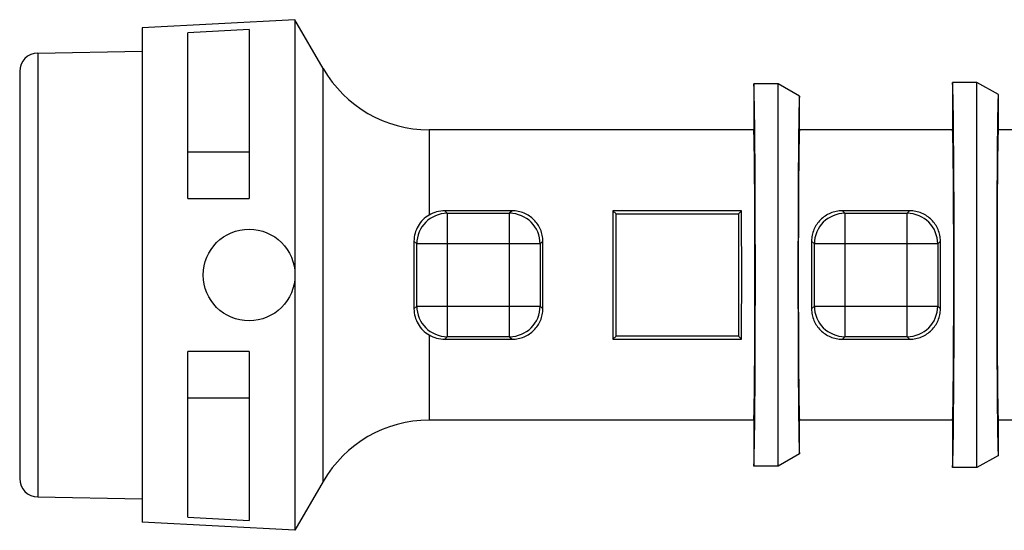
# Model space of a CAD drawing. Header units: millimetres. Extents: x 9.9 to 79.1, y 53.5 to 70.2.
# Tile 1 of 2: x 9.9 to 42.1, y 53.5 to 70.2. Entities that reach past the tile are written whole.
import ezdxf

# ---------------------------------------------------------------- set-up
doc = ezdxf.new("R2010")
doc.units = ezdxf.units.MM
doc.header["$LTSCALE"] = 8.064195
doc.layers.get('0').update_dxf_attribs({"linetype": 'CONTINUOUS'})

msp = doc.modelspace()

# ---------------------------------------------------------------- linework, layer by layer
at = {"color": 7, "linetype": 'Continuous'}
for p, q in [((18.894, 70.206), (13.894, 69.944)), ((18.894, 70.206), (18.894, 53.506)), ((19.817, 68.606), (18.894, 70.206)), ((13.894, 69.944), (13.894, 53.768)), ((17.394, 69.882), (15.394, 69.774)), ((17.394, 69.882), (17.394, 64.356)), ((15.394, 64.356), (15.394, 69.774)), ((10.483, 69.116), (13.894, 69.176)), ((10.483, 69.116), (10.483, 54.596)), ((19.817, 55.106), (19.817, 68.605)), ((9.894, 68.516), (9.894, 55.196)), ((33.894, 68.106), (33.894, 66.606)), ((34.694, 68.106), (33.894, 68.106)), ((34.694, 55.606), (34.694, 68.106)), ((35.394, 67.706), (34.694, 68.106)), ((40.394, 68.156), (40.394, 66.606)), ((41.194, 68.156), (40.394, 68.156)), ((41.194, 55.556), (41.194, 68.156)), ((41.894, 67.756), (41.194, 68.156)), ((35.394, 66.606), (35.394, 67.706)), ((41.894, 66.606), (41.894, 67.756)), ((23.282, 66.606), (23.282, 63.818)), ((33.894, 66.606), (23.282, 66.606)), ((40.394, 66.606), (35.394, 66.606)), ((48.231, 66.606), (41.894, 66.606)), ((15.394, 65.887), (17.394, 65.887)), ((15.394, 64.356), (17.394, 64.356)), ((23.876, 63.873), (23.793, 63.957)), ((25.994, 63.957), (23.793, 63.957)), ((23.876, 63.873), (23.876, 59.839)), ((23.876, 63.873), (25.911, 63.873)), ((25.994, 63.957), (25.911, 63.873)), ((25.911, 59.839), (25.911, 63.873)), ((29.394, 63.856), (29.293, 63.957)), ((33.494, 63.957), (29.293, 63.957)), ((29.394, 59.856), (29.394, 63.856)), ((29.394, 63.856), (33.394, 63.856)), ((33.394, 63.856), (33.494, 63.957)), ((33.394, 63.856), (33.394, 59.856)), ((36.876, 63.873), (36.793, 63.957)), ((38.994, 63.957), (36.793, 63.957)), ((36.876, 63.873), (36.876, 59.839)), ((36.876, 63.873), (38.911, 63.873)), ((38.994, 63.957), (38.911, 63.873)), ((38.911, 59.839), (38.911, 63.873)), ((22.786, 62.964), (22.877, 62.873)), ((22.877, 60.839), (22.877, 62.873)), ((26.911, 62.873), (22.877, 62.873)), ((26.911, 62.873), (27.001, 62.963)), ((26.911, 62.873), (26.911, 60.839)), ((35.787, 62.963), (35.877, 62.873)), ((35.877, 60.839), (35.877, 62.873)), ((39.911, 62.873), (35.877, 62.873)), ((39.911, 62.873), (40.001, 62.963)), ((39.911, 62.873), (39.911, 60.839)), ((22.877, 60.839), (22.786, 60.749)), ((22.877, 60.839), (26.911, 60.839)), ((27.001, 60.749), (26.911, 60.839)), ((35.877, 60.839), (35.787, 60.749)), ((35.877, 60.839), (39.911, 60.839)), ((40.001, 60.749), (39.911, 60.839)), ((23.282, 59.894), (23.282, 57.106)), ((23.793, 59.755), (23.876, 59.839)), ((23.793, 59.755), (25.994, 59.755)), ((25.911, 59.839), (23.876, 59.839)), ((25.911, 59.839), (25.994, 59.755)), ((29.394, 59.856), (29.293, 59.755)), ((29.293, 59.755), (33.494, 59.755)), ((33.394, 59.856), (29.394, 59.856)), ((33.394, 59.856), (33.494, 59.755)), ((36.793, 59.755), (36.876, 59.839)), ((36.793, 59.755), (38.994, 59.755)), ((38.911, 59.839), (36.876, 59.839)), ((38.911, 59.839), (38.994, 59.755)), ((15.394, 53.938), (15.394, 59.356)), ((17.394, 59.356), (15.394, 59.356)), ((17.394, 59.356), (17.394, 53.83)), ((17.394, 57.825), (15.394, 57.825)), ((33.894, 57.106), (23.282, 57.106)), ((33.894, 57.106), (33.894, 55.606)), ((35.394, 56.006), (35.394, 57.106)), ((40.394, 57.106), (35.394, 57.106)), ((40.394, 57.106), (40.394, 55.556)), ((48.231, 57.106), (41.894, 57.106)), ((41.894, 55.956), (41.894, 57.106)), ((35.394, 56.006), (34.694, 55.606)), ((41.894, 55.956), (41.194, 55.556)), ((34.694, 55.606), (33.894, 55.606)), ((41.194, 55.556), (40.394, 55.556)), ((19.817, 55.106), (18.894, 53.506)), ((10.483, 54.596), (13.894, 54.536)), ((18.894, 53.506), (13.894, 53.768)), ((15.394, 53.938), (17.394, 53.83))]:
    msp.add_line(p, q, dxfattribs=at)
msp.add_circle((17.394, 61.856), 1.5, dxfattribs=at)
for centre, radius, start, end in [((10.494, 68.516), 0.6, 91, 180), ((23.282, 70.606), 4, 210, 270), ((23.877, 62.873), 1, 90.0212, 179.9788), ((23.793, 62.945), 1.012, 90.0111, 120.3677), ((25.911, 62.873), 1, 0.0212, 89.9788), ((36.877, 62.873), 1, 90.0212, 179.9788), ((38.911, 62.873), 1, 0.0212, 89.9788), ((291.463, 61.856), 268.679, 179.76382, 180.23618), ((23.877, 60.839), 1, 180.0212, 269.9788), ((25.911, 60.839), 1, 270.0212, 359.9788), ((36.877, 60.839), 1, 180.0212, 269.9788), ((38.911, 60.839), 1, 270.0212, 359.9788), ((23.793, 60.768), 1.012, 239.6324, 269.9889), ((23.282, 53.106), 4, 90, 150), ((10.494, 55.196), 0.6, 180, 269)]:
    msp.add_arc(centre, radius, start, end, dxfattribs=at)
for centre, major_axis, ratio, start_param, end_param in [((33.894, 61.856), (0, 6.25), 0.008727, -3.141593, 0), ((40.394, 61.856), (0, 6.3), 0.008727, 3.141593, 6.283185), ((29.368, 61.856), (0, 4.75), 0.017455, 1.112724, 2.028869), ((33.42, 61.856), (0, 4.75), 0.017455, -2.028869, -1.112724), ((26.92, 61.856), (0, 4.75), 0.017455, -1.806004, -1.335589), ((35.868, 61.856), (0, 4.75), 0.017455, 1.335589, 1.806004), ((39.92, 61.856), (0, 4.75), 0.017455, -1.806004, -1.335589)]:
    msp.add_ellipse(centre, major_axis=major_axis, ratio=ratio, start_param=start_param, end_param=end_param, dxfattribs=at)
for points, knots in [([(35.394, 67.706), (35.393, 67.706), (35.393, 67.706), (35.392, 67.704), (35.391, 67.702), (35.391, 67.698), (35.389, 67.687), (35.388, 67.67), (35.386, 67.642), (35.384, 67.606), (35.382, 67.562), (35.38, 67.51), (35.378, 67.451), (35.377, 67.383), (35.374, 67.277), (35.371, 67.126), (35.368, 66.923), (35.366, 66.777), (35.365, 66.7)], [0, 0, 0, 0, 0.001064, 0.002178, 0.00377, 0.008436, 0.01511, 0.034518, 0.06201, 0.097571, 0.141175, 0.192756, 0.252227, 0.319501, 0.394491, 0.567235, 0.769453, 1, 1, 1, 1]), ([(41.894, 67.756), (41.893, 67.756), (41.893, 67.755), (41.892, 67.754), (41.891, 67.752), (41.891, 67.747), (41.89, 67.74), (41.889, 67.731), (41.887, 67.715), (41.886, 67.689), (41.884, 67.651), (41.882, 67.605), (41.88, 67.55), (41.878, 67.487), (41.876, 67.416), (41.874, 67.305), (41.871, 67.146), (41.867, 66.933), (41.865, 66.78), (41.864, 66.699)], [0, 0, 0, 0, 0.001053, 0.002169, 0.003764, 0.008442, 0.015131, 0.023841, 0.034575, 0.06211, 0.097721, 0.141377, 0.193008, 0.252523, 0.319835, 0.394853, 0.567601, 0.769708, 1, 1, 1, 1]), ([(35.365, 66.7), (35.361, 66.388), (35.354, 65.687), (35.345, 64.073), (35.342, 62.77), (35.342, 61.856)], [0, 0, 0, 0, 0.193126, 0.434005, 1, 1, 1, 1]), ([(41.864, 66.699), (41.86, 66.385), (41.854, 65.681), (41.844, 64.067), (41.842, 62.767), (41.842, 61.856)], [0, 0, 0, 0, 0.194729, 0.435892, 1, 1, 1, 1]), ([(33.894, 57.106), (33.894, 57.106), (33.895, 57.109), (33.896, 57.112), (33.897, 57.12), (33.898, 57.13), (33.899, 57.143), (33.9, 57.165), (33.902, 57.201), (33.904, 57.252), (33.906, 57.314), (33.908, 57.387), (33.91, 57.471), (33.912, 57.566), (33.914, 57.712), (33.917, 57.919), (33.92, 58.196), (33.923, 58.508), (33.926, 58.852), (33.928, 59.226), (33.93, 59.624), (33.933, 60.195), (33.935, 60.941), (33.935, 61.856), (33.935, 62.771), (33.933, 63.517), (33.93, 64.088), (33.928, 64.487), (33.926, 64.86), (33.923, 65.204), (33.92, 65.516), (33.917, 65.793), (33.914, 66), (33.912, 66.147), (33.91, 66.241), (33.908, 66.325), (33.906, 66.398), (33.904, 66.46), (33.902, 66.511), (33.9, 66.547), (33.899, 66.569), (33.898, 66.582), (33.897, 66.592), (33.896, 66.6), (33.895, 66.603), (33.894, 66.606), (33.894, 66.606)], [0, 0, 0, 0, 0.000185, 0.00065, 0.00141, 0.002468, 0.003824, 0.005477, 0.009675, 0.015055, 0.021603, 0.029302, 0.038133, 0.048077, 0.059112, 0.084335, 0.11356, 0.146506, 0.182857, 0.222263, 0.264342, 0.308692, 0.402472, 0.499999, 0.597525, 0.691304, 0.735654, 0.777732, 0.817139, 0.853489, 0.886436, 0.915662, 0.940885, 0.951921, 0.961866, 0.970697, 0.978396, 0.984945, 0.990325, 0.994522, 0.996176, 0.997532, 0.99859, 0.99935, 0.999815, 1, 1, 1, 1]), ([(35.394, 66.606), (35.393, 66.606), (35.392, 66.603), (35.391, 66.6), (35.39, 66.592), (35.39, 66.582), (35.389, 66.569), (35.387, 66.547), (35.385, 66.511), (35.383, 66.46), (35.381, 66.398), (35.38, 66.325), (35.378, 66.241), (35.376, 66.147), (35.373, 66), (35.37, 65.793), (35.367, 65.516), (35.364, 65.204), (35.361, 64.86), (35.359, 64.487), (35.357, 64.088), (35.355, 63.517), (35.353, 62.771), (35.352, 61.856), (35.353, 60.941), (35.355, 60.195), (35.357, 59.624), (35.359, 59.226), (35.361, 58.852), (35.364, 58.508), (35.367, 58.196), (35.37, 57.919), (35.373, 57.712), (35.376, 57.566), (35.378, 57.471), (35.38, 57.387), (35.381, 57.314), (35.383, 57.252), (35.385, 57.201), (35.387, 57.165), (35.389, 57.143), (35.39, 57.13), (35.39, 57.12), (35.391, 57.112), (35.392, 57.109), (35.393, 57.106), (35.394, 57.106)], [0, 0, 0, 0, 0.000185, 0.00065, 0.00141, 0.002468, 0.003824, 0.005477, 0.009675, 0.015055, 0.021603, 0.029302, 0.038133, 0.048077, 0.059112, 0.084335, 0.11356, 0.146506, 0.182857, 0.222263, 0.264342, 0.308692, 0.402472, 0.499999, 0.597525, 0.691304, 0.735654, 0.777732, 0.817139, 0.853489, 0.886436, 0.915662, 0.940885, 0.951921, 0.961866, 0.970697, 0.978396, 0.984945, 0.990325, 0.994522, 0.996176, 0.997532, 0.99859, 0.99935, 0.999815, 1, 1, 1, 1]), ([(40.394, 57.106), (40.394, 57.106), (40.395, 57.109), (40.396, 57.112), (40.397, 57.12), (40.398, 57.13), (40.399, 57.143), (40.4, 57.165), (40.402, 57.201), (40.404, 57.252), (40.406, 57.314), (40.408, 57.387), (40.41, 57.471), (40.412, 57.566), (40.414, 57.712), (40.417, 57.919), (40.42, 58.196), (40.423, 58.508), (40.426, 58.852), (40.428, 59.226), (40.43, 59.624), (40.433, 60.195), (40.435, 60.941), (40.435, 61.856), (40.435, 62.771), (40.433, 63.517), (40.43, 64.088), (40.428, 64.487), (40.426, 64.86), (40.423, 65.204), (40.42, 65.516), (40.417, 65.793), (40.414, 66), (40.412, 66.147), (40.41, 66.241), (40.408, 66.325), (40.406, 66.398), (40.404, 66.46), (40.402, 66.511), (40.4, 66.547), (40.399, 66.569), (40.398, 66.582), (40.397, 66.592), (40.396, 66.6), (40.395, 66.603), (40.394, 66.606), (40.394, 66.606)], [0, 0, 0, 0, 0.000185, 0.00065, 0.00141, 0.002468, 0.003824, 0.005477, 0.009675, 0.015055, 0.021603, 0.029302, 0.038133, 0.048077, 0.059112, 0.084335, 0.11356, 0.146506, 0.182857, 0.222263, 0.264342, 0.308692, 0.402472, 0.499999, 0.597525, 0.691304, 0.735654, 0.777732, 0.817139, 0.853489, 0.886436, 0.915662, 0.940885, 0.951921, 0.961866, 0.970697, 0.978396, 0.984945, 0.990325, 0.994522, 0.996176, 0.997532, 0.99859, 0.99935, 0.999815, 1, 1, 1, 1]), ([(41.894, 66.606), (41.893, 66.606), (41.892, 66.603), (41.891, 66.6), (41.89, 66.592), (41.89, 66.582), (41.889, 66.569), (41.887, 66.547), (41.885, 66.511), (41.883, 66.46), (41.881, 66.398), (41.88, 66.325), (41.878, 66.241), (41.876, 66.147), (41.873, 66), (41.87, 65.793), (41.867, 65.516), (41.864, 65.204), (41.861, 64.86), (41.859, 64.487), (41.857, 64.088), (41.855, 63.517), (41.853, 62.771), (41.852, 61.856), (41.853, 60.941), (41.855, 60.195), (41.857, 59.624), (41.859, 59.226), (41.861, 58.852), (41.864, 58.508), (41.867, 58.196), (41.87, 57.919), (41.873, 57.712), (41.876, 57.566), (41.878, 57.471), (41.88, 57.387), (41.881, 57.314), (41.883, 57.252), (41.885, 57.201), (41.887, 57.165), (41.889, 57.143), (41.89, 57.13), (41.89, 57.12), (41.891, 57.112), (41.892, 57.109), (41.893, 57.106), (41.894, 57.106)], [0, 0, 0, 0, 0.000185, 0.00065, 0.00141, 0.002468, 0.003824, 0.005477, 0.009675, 0.015055, 0.021603, 0.029302, 0.038133, 0.048077, 0.059112, 0.084335, 0.11356, 0.146506, 0.182857, 0.222263, 0.264342, 0.308692, 0.402472, 0.499999, 0.597525, 0.691304, 0.735654, 0.777732, 0.817139, 0.853489, 0.886436, 0.915662, 0.940885, 0.951921, 0.961866, 0.970697, 0.978396, 0.984945, 0.990325, 0.994522, 0.996176, 0.997532, 0.99859, 0.99935, 0.999815, 1, 1, 1, 1]), ([(23.282, 63.818), (23.207, 63.774), (23.069, 63.668), (22.911, 63.462), (22.81, 63.223), (22.787, 63.05), (22.786, 62.964)], [0, 0, 0, 0, 0.25208, 0.499633, 0.747667, 1, 1, 1, 1]), ([(27.001, 62.963), (27, 63.028), (26.987, 63.158), (26.929, 63.344), (26.837, 63.515), (26.713, 63.665), (26.562, 63.79), (26.387, 63.884), (26.196, 63.943), (26.061, 63.957), (25.994, 63.957)], [0, 0, 0, 0, 0.124478, 0.248027, 0.370971, 0.494151, 0.618341, 0.744074, 0.871531, 1, 1, 1, 1]), ([(36.793, 63.957), (36.726, 63.957), (36.592, 63.943), (36.4, 63.884), (36.225, 63.79), (36.074, 63.665), (35.95, 63.515), (35.858, 63.344), (35.801, 63.158), (35.787, 63.028), (35.787, 62.963)], [0, 0, 0, 0, 0.128469, 0.255927, 0.381659, 0.505849, 0.629029, 0.751973, 0.875522, 1, 1, 1, 1]), ([(40.001, 62.963), (40, 63.028), (39.987, 63.158), (39.929, 63.344), (39.837, 63.515), (39.713, 63.665), (39.562, 63.79), (39.387, 63.884), (39.196, 63.943), (39.061, 63.957), (38.994, 63.957)], [0, 0, 0, 0, 0.124478, 0.248027, 0.370971, 0.494151, 0.618341, 0.744074, 0.871531, 1, 1, 1, 1]), ([(35.342, 61.856), (35.342, 60.942), (35.345, 59.639), (35.354, 58.025), (35.361, 57.324), (35.365, 57.012)], [0, 0, 0, 0, 0.565995, 0.806874, 1, 1, 1, 1]), ([(41.842, 61.856), (41.842, 60.945), (41.844, 59.645), (41.854, 58.031), (41.86, 57.328), (41.864, 57.013)], [0, 0, 0, 0, 0.564108, 0.805271, 1, 1, 1, 1]), ([(22.786, 60.749), (22.787, 60.662), (22.81, 60.489), (22.911, 60.25), (23.069, 60.044), (23.207, 59.938), (23.282, 59.894)], [0, 0, 0, 0, 0.252333, 0.500367, 0.74792, 1, 1, 1, 1]), ([(25.994, 59.755), (26.061, 59.755), (26.196, 59.769), (26.387, 59.828), (26.562, 59.922), (26.713, 60.047), (26.837, 60.197), (26.929, 60.368), (26.987, 60.554), (27, 60.684), (27.001, 60.749)], [0, 0, 0, 0, 0.128469, 0.255927, 0.381659, 0.505849, 0.629029, 0.751973, 0.875522, 1, 1, 1, 1]), ([(35.787, 60.749), (35.787, 60.684), (35.801, 60.554), (35.858, 60.368), (35.95, 60.197), (36.074, 60.047), (36.225, 59.922), (36.4, 59.828), (36.592, 59.769), (36.726, 59.755), (36.793, 59.755)], [0, 0, 0, 0, 0.124478, 0.248027, 0.370971, 0.494151, 0.618341, 0.744074, 0.871531, 1, 1, 1, 1]), ([(38.994, 59.755), (39.061, 59.755), (39.196, 59.769), (39.387, 59.828), (39.562, 59.922), (39.713, 60.047), (39.837, 60.197), (39.929, 60.368), (39.987, 60.554), (40, 60.684), (40.001, 60.749)], [0, 0, 0, 0, 0.128469, 0.255927, 0.381659, 0.505849, 0.629029, 0.751973, 0.875522, 1, 1, 1, 1]), ([(35.365, 57.012), (35.366, 56.935), (35.368, 56.789), (35.371, 56.586), (35.374, 56.435), (35.377, 56.329), (35.378, 56.262), (35.38, 56.202), (35.382, 56.15), (35.384, 56.106), (35.386, 56.07), (35.388, 56.043), (35.389, 56.025), (35.391, 56.014), (35.391, 56.01), (35.392, 56.008), (35.393, 56.007), (35.393, 56.006), (35.394, 56.006)], [0, 0, 0, 0, 0.230547, 0.432765, 0.605509, 0.680499, 0.747773, 0.807244, 0.858825, 0.902429, 0.93799, 0.965482, 0.98489, 0.991564, 0.99623, 0.997822, 0.998936, 1, 1, 1, 1]), ([(41.864, 57.013), (41.865, 56.932), (41.867, 56.779), (41.871, 56.566), (41.874, 56.407), (41.876, 56.296), (41.878, 56.225), (41.88, 56.162), (41.882, 56.107), (41.884, 56.061), (41.886, 56.024), (41.887, 55.998), (41.889, 55.981), (41.89, 55.972), (41.891, 55.965), (41.891, 55.96), (41.892, 55.958), (41.893, 55.957), (41.893, 55.956), (41.894, 55.956)], [0, 0, 0, 0, 0.230292, 0.432399, 0.605147, 0.680165, 0.747477, 0.806992, 0.858623, 0.902279, 0.93789, 0.965425, 0.976159, 0.984869, 0.991558, 0.996236, 0.997831, 0.998947, 1, 1, 1, 1])]:
    msp.add_open_spline(points, degree=3, knots=knots, dxfattribs=at)

doc.saveas('drawing.dxf')
